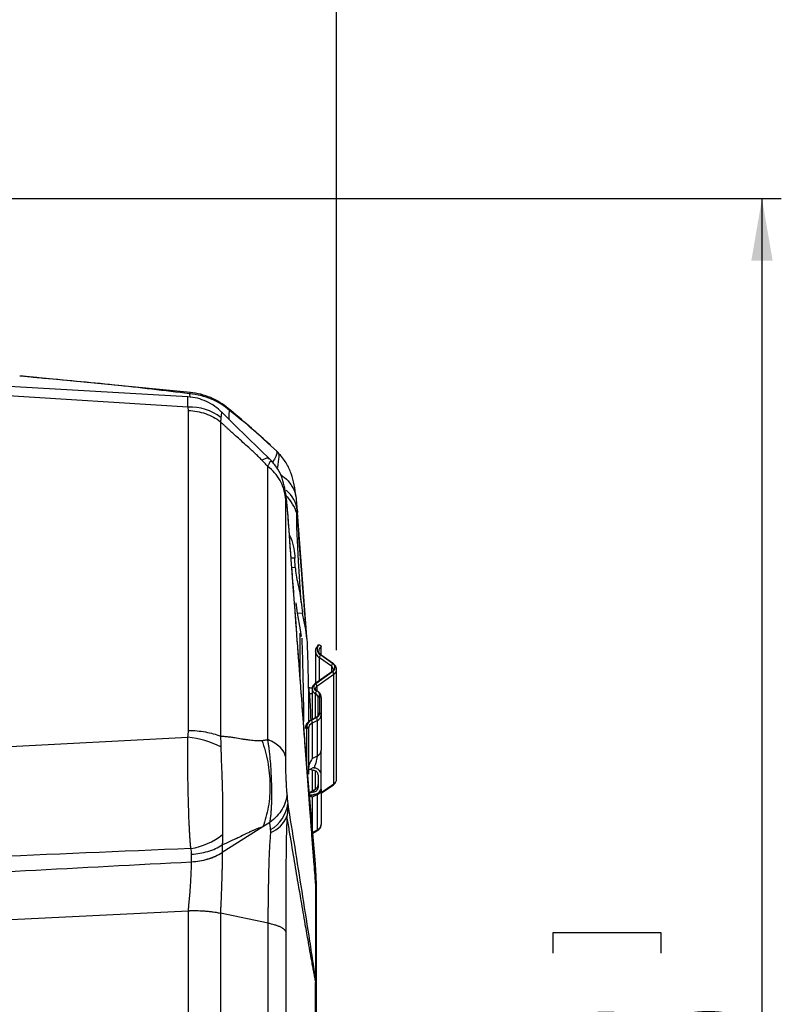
# Model space of a CAD drawing. Header units: millimetres. Extents: x 0 to 594, y 0 to 420.
# Tile 23 of 44: x 275 to 314, y 271 to 322. Entities that reach past the tile are written whole.
import ezdxf

# ---------------------------------------------------------------- set-up
doc = ezdxf.new("R2010")
doc.units = ezdxf.units.MM
doc.layers.add('SLD-0', color=7, linetype='Continuous')
doc.styles.add('SLDTEXTSTYLE0', font='TXT', dxfattribs={"width": 0.75})
doc.dimstyles.new('SLDDIMSTYLE3', dxfattribs={"dimtxt": 3.5, "dimasz": 3.2, "dimexe": 0, "dimexo": 0.0625, "dimgap": 0.875, "dimtad": 1, "dimdec": 1, "dimlfac": 3, "dimrnd": 1e-09, "dimzin": 4, "dimdsep": 46, "dimtxsty": 'SLDTEXTSTYLE0', "dimsah": 1, "dimcen": 0.09, "dimadec": 0, "dimazin": 1, "dimtfac": 1, "dimtdec": 1, "dimtofl": 0, "dimtmove": 0, "dimatfit": 3, "dimfxl": 1, "dimfrac": 2, "dimtolj": 1, "dimtzin": 12, "dimarcsym": 0})
doc.dimstyles.new('SLDDIMSTYLE4', dxfattribs={"dimtxt": 3.5, "dimasz": 3.2, "dimexe": 0, "dimexo": 0.0625, "dimgap": 0.875, "dimtad": 1, "dimdec": 1, "dimlfac": 3, "dimrnd": 1e-09, "dimzin": 12, "dimdsep": 46, "dimtxsty": 'SLDTEXTSTYLE0', "dimsah": 1, "dimcen": 0.09, "dimadec": 0, "dimazin": 3, "dimtfac": 1, "dimtdec": 1, "dimtofl": 0, "dimtmove": 0, "dimatfit": 3, "dimfxl": 1, "dimfrac": 2, "dimtolj": 1, "dimtzin": 12, "dimarcsym": 0})

# ---------------------------------------------------------------- blocks, each defined once
blk = doc.blocks.new('_D_4')
at = {"layer": 'SLD-0', "color": 7, "transparency": 16777216}
for p, q in [((242.511, 312.357), (314.004, 312.357)), ((313.004, 312.357), (313.004, 222.687)), ((302.211, 273.341), (302.211, 274.407)), ((302.211, 274.407), (307.768, 274.407)), ((307.768, 274.407), (307.768, 273.341)), ((302.211, 261.704), (302.211, 260.637)), ((307.768, 260.637), (307.768, 261.704)), ((302.211, 260.637), (307.768, 260.637)), ((242.511, 222.687), (314.004, 222.687))]:
    blk.add_line(p, q, dxfattribs=at)
for points in [[(313.004, 312.357), (312.454, 309.157), (313.554, 309.157)], [(313.004, 222.687), (313.554, 225.887), (312.454, 225.887)]]:
    blk.add_solid(points, dxfattribs=at)
at = {"layer": 'SLD-0', "color": 7, "transparency": 16777216, "char_height": 3.5, "attachment_point": 1, "rotation": 90, "style": 'SLDTEXTSTYLE0'}
for s, insert in [('10.59', (303.256, 261.704)), ('269.0', (308.492, 261.704))]:
    blk.add_mtext(s, dxfattribs=dict(at, insert=insert))
blk = doc.blocks.new('_D_5')
at = {"layer": 'SLD-0', "color": 7, "transparency": 16777216}
for p, q in [((260.832, 365.026), (259.765, 365.026)), ((259.765, 365.026), (259.765, 359.47)), ((269.883, 365.026), (270.949, 365.026)), ((270.949, 365.026), (270.949, 359.47)), ((259.765, 359.47), (260.832, 359.47)), ((270.949, 359.47), (269.883, 359.47)), ((239.711, 318.236), (239.711, 355.233)), ((291.004, 289.007), (291.004, 355.233)), ((239.711, 354.233), (291.004, 354.233))]:
    blk.add_line(p, q, dxfattribs=at)
for points in [[(239.711, 354.233), (242.911, 353.683), (242.911, 354.783)], [(291.004, 354.233), (287.804, 354.783), (287.804, 353.683)]]:
    blk.add_solid(points, dxfattribs=at)
at = {"layer": 'SLD-0', "color": 7, "transparency": 16777216, "char_height": 3.5, "attachment_point": 1, "style": 'SLDTEXTSTYLE0'}
for s, insert in [('6.06', (260.832, 363.981)), ('153.8', (259.539, 358.745))]:
    blk.add_mtext(s, dxfattribs=dict(at, insert=insert))

msp = doc.modelspace()

# ---------------------------------------------------------------- linework, layer by layer
at = {"color": 7, "linetype": 'Continuous', "lineweight": 25}
for p, q in [((283.316, 302.106), (246.178, 304.265)), ((283.313, 301.58), (246.178, 303.884)), ((274.816, 303.168), (274.656, 303.183)), ((283.44, 302.338), (275.627, 303.091)), ((283.401, 302.27), (283.416, 302.092)), ((283.337, 284.862), (283.337, 301.402)), ((284.993, 300.822), (284.993, 284.565)), ((287.888, 299.316), (287.444, 299.718)), ((287.584, 299.617), (287.454, 299.731)), ((287.637, 298.796), (287.532, 298.906)), ((287.995, 299.205), (287.887, 299.317)), ((287.984, 299.216), (287.987, 299.198)), ((288.406, 296.739), (288.362, 296.891)), ((288.976, 296.209), (288.924, 296.802)), ((288.984, 296.115), (288.952, 296.371)), ((288.473, 296.152), (288.459, 296.233)), ((288.944, 296.085), (288.981, 296.128)), ((288.976, 296.209), (288.981, 296.128)), ((288.981, 296.128), (288.977, 296.167)), ((289.464, 289.703), (288.983, 296.121)), ((288.848, 293.761), (288.652, 293.77)), ((288.688, 293.296), (288.867, 293.287)), ((288.867, 293.287), (288.848, 293.761)), ((288.794, 291.878), (288.749, 292.476)), ((288.794, 291.878), (288.794, 292.105)), ((288.977, 290.922), (288.911, 291.46)), ((289.246, 290.909), (288.977, 290.922)), ((289.14, 290.06), (288.977, 290.922)), ((289.405, 290.074), (289.246, 290.909)), ((289.127, 287.438), (289.127, 289.895)), ((289.188, 289.714), (289.14, 290.06)), ((289.469, 289.61), (289.405, 290.074)), ((289.914, 288.953), (289.915, 288.968)), ((289.914, 288.953), (289.914, 287.294)), ((290.799, 288.318), (290.169, 288.763)), ((290.836, 288.31), (290.206, 288.756)), ((290.211, 288.752), (290.211, 289.191)), ((290.74, 288.174), (290.11, 288.62)), ((290.11, 287.432), (290.11, 288.62)), ((290.762, 287.893), (289.885, 287.273)), ((289.922, 287.281), (290.799, 287.901)), ((290.858, 287.757), (289.981, 287.137)), ((290.74, 288.174), (290.74, 287.878)), ((290.858, 282.101), (290.858, 287.757)), ((291.004, 282.351), (291.004, 288.007)), ((289.589, 286.768), (289.593, 286.768)), ((289.596, 286.709), (289.593, 286.768)), ((289.736, 287.004), (289.736, 285.419)), ((289.911, 285.511), (289.911, 286.758)), ((289.981, 287.137), (289.981, 286.911)), ((290.128, 285.76), (290.128, 286.672)), ((290.045, 285.658), (290.045, 286.569)), ((290.211, 286.569), (290.211, 285.658)), ((290.211, 285.658), (290.211, 283.831)), ((289.932, 285.522), (289.669, 285.384)), ((289.697, 285.386), (289.96, 285.524)), ((290.009, 285.374), (289.747, 285.236)), ((289.747, 285.236), (289.747, 283.41)), ((290.009, 283.547), (290.009, 285.374)), ((289.461, 283.094), (289.461, 285.054)), ((289.545, 284.952), (289.545, 282.827)), ((246.178, 282.571), (283.313, 284.512)), ((289.407, 283.718), (289.374, 284.155)), ((289.907, 277.953), (289.407, 283.72)), ((289.747, 283.41), (290.009, 283.547)), ((289.545, 282.812), (289.788, 282.94)), ((289.545, 282.827), (289.545, 282.591)), ((289.613, 282.848), (289.793, 282.804)), ((289.736, 282.818), (289.736, 281.713)), ((289.911, 281.813), (289.911, 282.76)), ((290.045, 282.565), (290.045, 281.9)), ((290.211, 281.9), (290.211, 282.565)), ((290.211, 281.643), (290.858, 282.101)), ((289.793, 281.661), (289.567, 281.603)), ((289.862, 281.779), (289.588, 281.635)), ((290.211, 281.606), (290.836, 282.048)), ((290.211, 281.828), (290.211, 280.001)), ((289.597, 281.526), (289.788, 281.526)), ((289.788, 281.526), (289.606, 281.43)), ((290.009, 281.544), (289.747, 281.406)), ((289.747, 281.406), (289.747, 279.804)), ((290.009, 279.717), (290.009, 281.544)), ((287.548, 280.102), (287.19, 279.876)), ((287.19, 279.876), (285.087, 278.544)), ((289.765, 279.589), (290.009, 279.717)), ((289.769, 279.549), (289.987, 279.664)), ((285.087, 278.935), (285.087, 278.544)), ((283.499, 278.068), (283.499, 278.459)), ((289.848, 277.89), (289.813, 278.355)), ((289.84, 277.976), (289.884, 277.403)), ((289.882, 277.42), (289.921, 276.922)), ((283.332, 275.52), (246.178, 273.671)), ((283.337, 259.524), (283.337, 275.525)), ((284.993, 275.413), (284.993, 259.683)), ((287.463, 274.885), (284.993, 275.413))]:
    msp.add_line(p, q, dxfattribs=at)
at = {"color": 7, "linetype": 'Continuous', "lineweight": 25, "flags": 128}
for points in [[(275.627, 303.091), (275.621, 303.093), (275.607, 303.086)], [(285.46, 301.41), (285.429, 301.472), (285.392, 301.512)], [(289.593, 286.768), (289.69, 286.766), (289.736, 286.76)]]:
    msp.add_lwpolyline(points, dxfattribs=at)
at = {"color": 7, "linetype": 'Continuous', "lineweight": 25}
for centre, radius, start, end in [((283.491, 302.264), 0.0896, 124.7083, 176.118), ((283.41, 298.912), 2.67, 52.8933, 92.0682), ((287.353, 296.023), 1.634, 6.557, 50.7225), ((287.031, 295.519), 1.995, 16.4753, 46.7271), ((290.332, 289.052), 0.332, 133.3689, 240.3893), ((290.327, 288.971), 0.413, 182.5057, 238.2166), ((290.386, 288.941), 0.306, 124.9402, 177.4681), ((290.363, 288.6), 0.254, 139.9237, 175.4913), ((290.178, 288.713), 0.0508, 56.4134, 100.4176), ((290.993, 288.154), 0.254, 139.9237, 175.4913), ((290.808, 288.268), 0.0508, 56.3821, 100.4191), ((290.677, 288.109), 0.241, 300.3717, 59.6283), ((290.632, 287.999), 0.206, 1.9914, 58.3007), ((290.79, 287.851), 0.0508, 79.5824, 123.5866), ((290.604, 287.737), 0.254, 4.5087, 40.0763), ((290.696, 288.02), 0.308, 301.6694, 358.6289), ((290.031, 287.104), 0.208, 121.6181, 250.0865), ((289.913, 287.231), 0.0508, 79.5835, 123.5651), ((289.728, 287.117), 0.254, 4.5087, 40.0763), ((290.019, 287.02), 0.284, 183.3025, 247.4237), ((290.068, 286.997), 0.166, 121.8284, 177.1336), ((290.22, 286.738), 0.31, 146.8563, 176.2422), ((289.822, 286.553), 0.224, 4.1578, 66.5603), ((289.972, 286.872), 0.0378, 64.4613, 107.898), ((289.849, 286.651), 0.28, 4.1578, 66.5603), ((290.162, 286.558), 0.118, 106.9297, 174.6073), ((290.094, 286.558), 0.118, 5.3927, 73.0703), ((289.849, 285.78), 0.28, 293.3219, 355.8214), ((289.876, 285.682), 0.336, 293.3219, 355.8214), ((290.162, 285.647), 0.118, 106.9297, 174.6073), ((290.094, 285.647), 0.118, 5.3927, 73.0703), ((289.852, 285.026), 0.392, 113.3219, 175.8214), ((289.88, 284.928), 0.336, 113.3219, 175.8214), ((289.685, 285.35), 0.0376, 71.9702, 115.4662), ((289.436, 285.216), 0.311, 3.7466, 33.0433), ((289.948, 285.488), 0.0376, 71.9702, 115.4662), ((289.699, 285.354), 0.311, 3.7466, 33.0433), ((289.496, 284.941), 0.118, 106.9297, 174.6073), ((289.427, 284.941), 0.118, 5.3927, 73.0703), ((282.739, 279.467), 5.078, 63.3037, 83.5055), ((289.876, 283.856), 0.336, 293.3219, 355.8214), ((290.797, 282.094), 0.0607, 309.7119, 5.703), ((290.692, 282.366), 0.313, 302.0747, 357.2029), ((289.876, 281.852), 0.336, 293.3219, 355.8214), ((286.73, 281.258), 1.753, 299.4256, 353.858), ((286.982, 281.023), 1.574, 293.0373, 337.6192), ((289.955, 279.709), 0.0549, 306.1194, 8.9718), ((289.876, 280.026), 0.336, 293.3219, 355.8214), ((282.917, 282.241), 3.531, 278.9251, 308.2763), ((283.377, 281.365), 3.301, 272.1289, 301.2086), ((289.226, 276.904), 0.695, 0.342, 1.4941), ((289.492, 276.908), 0.429, 359.2721, 0.7279), ((287.275, 271.88), 2.646, 359.234, 359.8243), ((287.01, 271.855), 2.912, 359.7206, 0.2794)]:
    msp.add_arc(centre, radius, start, end, dxfattribs=at)
for points, knots in [([(275.607, 303.086), (275.472, 303.099), (275.199, 303.125), (274.858, 303.168), (274.69, 303.179), (274.612, 303.184)], [0, 0, 0, 0, 0.338839, 0.688798, 1, 1, 1, 1]), ([(275.627, 303.091), (275.543, 303.099), (275.372, 303.114), (275.113, 303.142), (274.969, 303.154), (274.895, 303.161)], [0, 0, 0, 0, 0.316399, 0.646905, 1, 1, 1, 1]), ([(283.401, 302.27), (282.102, 302.425), (279.503, 302.736), (276.906, 302.97), (275.607, 303.086)], [0, 0, 0, 0, 0.499783, 1, 1, 1, 1]), ([(283.313, 301.58), (283.309, 301.685), (283.3, 301.894), (283.303, 302.072), (283.311, 302.094), (283.316, 302.105)], [0, 0, 0, 0, 0.335094, 0.671589, 1, 1, 1, 1]), ([(285.075, 301.297), (284.955, 301.409), (284.713, 301.634), (284.277, 301.88), (283.807, 302.051), (283.478, 302.089), (283.315, 302.107)], [0, 0, 0, 0, 0.247631, 0.499746, 0.751991, 1, 1, 1, 1]), ([(285.46, 301.41), (285.321, 301.522), (285.041, 301.746), (284.533, 301.999), (283.982, 302.187), (283.595, 302.243), (283.401, 302.27)], [0, 0, 0, 0, 0.2492649, 0.499843, 0.7489732, 1, 1, 1, 1]), ([(285.392, 301.512), (285.256, 301.619), (284.985, 301.833), (284.5, 302.075), (283.98, 302.255), (283.62, 302.31), (283.44, 302.338)], [0, 0, 0, 0, 0.251762, 0.503053, 0.7513, 1, 1, 1, 1]), ([(287.454, 299.731), (287.132, 300.017), (286.46, 300.615), (285.758, 301.205), (285.392, 301.512)], [0, 0, 0, 0, 0.479704, 1, 1, 1, 1]), ([(283.337, 301.402), (283.633, 301.393), (283.937, 301.338), (284.505, 301.139), (284.769, 300.995), (284.993, 300.822)], [0, 0, 0, 0, 0.5, 0.5, 1, 1, 1, 1]), ([(285.02, 301.041), (285.02, 301.024), (285.018, 300.988), (285.013, 300.934), (285.005, 300.879), (284.997, 300.841), (284.993, 300.822)], [0, 0, 0, 0, 0.25619, 0.508239, 0.756164, 1, 1, 1, 1]), ([(285.073, 301.26), (285.066, 301.276), (285.047, 301.327), (285.031, 301.156), (285.02, 301.041)], [0, 0, 0, 0, 0.329737, 1, 1, 1, 1]), ([(287.534, 298.903), (287.121, 299.303), (286.288, 300.11), (285.461, 300.92), (285.044, 301.329)], [0, 0, 0, 0, 0.4955366, 1, 1, 1, 1]), ([(285.449, 300.933), (285.449, 300.987), (285.449, 301.194), (285.456, 301.319), (285.46, 301.41)], [0, 0, 0, 0, 0.260495, 1, 1, 1, 1]), ([(287.444, 299.718), (287.201, 299.941), (286.57, 300.523), (285.883, 301.072), (285.46, 301.41)], [0, 0, 0, 0, 0.383652, 1, 1, 1, 1]), ([(287.133, 298.839), (287.108, 298.864), (287.059, 298.914), (286.983, 298.99), (286.902, 299.069), (286.818, 299.15), (286.73, 299.234), (286.588, 299.367), (286.373, 299.565), (286.084, 299.824), (285.815, 300.065), (285.626, 300.234), (285.501, 300.347), (285.403, 300.437), (285.293, 300.538), (285.188, 300.636), (285.089, 300.73), (285.024, 300.792), (284.993, 300.822)], [0, 0, 0, 0, 0.035317, 0.072175, 0.110598, 0.150604, 0.192211, 0.235434, 0.349822, 0.493411, 0.63502, 0.722251, 0.755075, 0.808456, 0.859625, 0.908595, 0.955381, 1, 1, 1, 1]), ([(287.51, 298.881), (287.493, 298.906), (287.451, 298.972), (287.254, 298.89), (287.133, 298.839)], [0, 0, 0, 0, 0.3821552, 1, 1, 1, 1]), ([(287.888, 299.316), (287.914, 299.252), (287.954, 299.155), (287.753, 298.839), (287.685, 298.733)], [0, 0, 0, 0, 0.662774, 1, 1, 1, 1]), ([(287.987, 299.198), (288.004, 299.153), (288.039, 299.062), (287.976, 298.662), (287.943, 298.457)], [0, 0, 0, 0, 0.486387, 1, 1, 1, 1]), ([(288.904, 296.928), (288.875, 297.14), (288.819, 297.567), (288.668, 298.14), (288.427, 298.693), (288.132, 299.042), (287.986, 299.215)], [0, 0, 0, 0, 0.252409, 0.5060983, 0.755943, 1, 1, 1, 1]), ([(287.441, 298.51), (287.436, 298.516), (287.431, 298.521), (287.422, 298.532), (287.419, 298.535), (287.41, 298.545), (287.392, 298.565), (287.35, 298.611), (287.263, 298.704), (287.185, 298.785), (287.133, 298.839)], [0, 0, 0, 0, 0.03125, 0.03125, 0.0625, 0.0625, 0.125, 0.25, 0.5, 1, 1, 1, 1]), ([(287.441, 298.51), (287.442, 298.512), (287.443, 298.513), (287.444, 298.517), (287.447, 298.522), (287.451, 298.531), (287.459, 298.546), (287.473, 298.573), (287.496, 298.619), (287.534, 298.693), (287.59, 298.801), (287.611, 298.791), (287.625, 298.784)], [0, 0, 0, 0, 0.005121, 0.00917, 0.016404, 0.029331, 0.052459, 0.093929, 0.168537, 0.303644, 0.549368, 1, 1, 1, 1]), ([(287.441, 284.387), (287.441, 285.87), (287.441, 287.294), (287.441, 289.997), (287.441, 291.276), (287.441, 293.662), (287.441, 294.77), (287.441, 296.791), (287.441, 297.704), (287.441, 298.51)], [0, 0, 0, 0, 0.25, 0.25, 0.5, 0.5, 0.75, 0.75, 1, 1, 1, 1]), ([(288.353, 296.901), (288.341, 297.05), (288.313, 297.202), (288.222, 297.5), (288.159, 297.646), (288.001, 297.925), (287.906, 298.057), (287.69, 298.301), (287.57, 298.412), (287.441, 298.51)], [0, 0, 0, 0, 0.25, 0.25, 0.5, 0.5, 0.75, 0.75, 1, 1, 1, 1]), ([(288.409, 296.804), (288.384, 297), (288.334, 297.385), (288.205, 297.887), (288.002, 298.362), (287.75, 298.661), (287.627, 298.808)], [0, 0, 0, 0, 0.266586, 0.523998, 0.767569, 1, 1, 1, 1]), ([(288.098, 298.09), (288.172, 298.04), (288.397, 297.89), (288.665, 297.563), (288.872, 297.177), (288.903, 296.909), (288.915, 296.801)], [0, 0, 0, 0, 0.1512255, 0.4535768, 0.7798199, 1, 1, 1, 1]), ([(288.427, 296.668), (288.416, 296.786), (288.405, 296.885), (288.391, 296.999), (288.387, 297.031), (288.379, 297.08), (288.375, 297.097), (288.369, 297.118), (288.366, 297.121), (288.361, 297.113), (288.359, 297.102), (288.356, 297.066), (288.355, 297.041), (288.353, 296.979), (288.353, 296.943), (288.353, 296.901)], [0, 0, 0, 0, 0.25, 0.25, 0.375, 0.375, 0.5, 0.5, 0.625, 0.625, 0.75, 0.75, 0.875, 0.875, 1, 1, 1, 1]), ([(288.353, 296.901), (288.353, 296.136), (288.353, 295.27), (288.353, 293.355), (288.353, 291.255), (288.353, 288.83), (288.353, 286.267), (288.353, 284.917), (288.353, 283.511)], [0, 0, 0, 0, 0.25, 0.25, 0.5, 0.75, 0.75, 1, 1, 1, 1]), ([(288.468, 296.234), (288.461, 296.312), (288.446, 296.477), (288.43, 296.656), (288.422, 296.751)], [0, 0, 0, 0, 0.468118, 1, 1, 1, 1]), ([(288.473, 296.152), (288.47, 296.183), (288.465, 296.245), (288.456, 296.343), (288.446, 296.446), (288.437, 296.555), (288.43, 296.63), (288.427, 296.668)], [0, 0, 0, 0, 0.184481, 0.37666, 0.576603, 0.784366, 1, 1, 1, 1]), ([(289.813, 278.355), (289.768, 278.933), (289.674, 280.169), (289.539, 281.971), (289.402, 283.78), (289.277, 285.449), (289.171, 286.857), (289.078, 288.099), (288.988, 289.29), (288.882, 290.707), (288.757, 292.37), (288.619, 294.215), (288.522, 295.506), (288.473, 296.161)], [0, 0, 0, 0, 0.097524, 0.208406, 0.308069, 0.401655, 0.489545, 0.544925, 0.610522, 0.689908, 0.783083, 0.890047, 1, 1, 1, 1]), ([(289.921, 276.908), (289.891, 277.303), (289.861, 277.698), (289.8, 278.491), (289.77, 278.889), (289.68, 280.083), (289.62, 280.882), (289.439, 283.282), (289.318, 284.888), (289.077, 288.102), (288.956, 289.711), (288.715, 292.93), (288.594, 294.541), (288.473, 296.152)], [0, 0, 0, 0, 0.0625, 0.0625, 0.125, 0.125, 0.25, 0.25, 0.5, 0.5, 0.75, 0.75, 1, 1, 1, 1]), ([(288.95, 295.323), (288.948, 295.468), (288.945, 295.726), (288.944, 295.975), (288.944, 296.085)], [0, 0, 0, 0, 0.559991, 1, 1, 1, 1]), ([(288.944, 296.085), (289.03, 294.964), (289.183, 292.961), (289.337, 290.957), (289.405, 290.074)], [0, 0, 0, 0, 0.560001, 1, 1, 1, 1]), ([(289.177, 291.468), (289.126, 292.183), (289.053, 293.208), (288.992, 294.386), (288.968, 294.909), (288.958, 295.141), (288.953, 295.252), (288.951, 295.302), (288.95, 295.323)], [0, 0, 0, 0, 0.564082, 0.809695, 0.916664, 0.963423, 0.983925, 1, 1, 1, 1]), ([(288.563, 294.961), (288.587, 294.916), (288.705, 294.693), (288.802, 294.236), (288.833, 293.919), (288.848, 293.761)], [0, 0, 0, 0, 0.111131, 0.554924, 1, 1, 1, 1]), ([(288.867, 293.287), (288.878, 293.16), (288.9, 292.905), (288.998, 292.436), (289.108, 291.945), (289.154, 291.627), (289.177, 291.468)], [0, 0, 0, 0, 0.249393, 0.499343, 0.749156, 1, 1, 1, 1]), ([(289.177, 291.468), (289.189, 291.365), (289.211, 291.161), (289.234, 290.992), (289.246, 290.909)], [0, 0, 0, 0, 0.500618, 1, 1, 1, 1]), ([(289.2, 289.628), (289.242, 288.327), (289.288, 286.892), (289.286, 285.459), (289.286, 285.325)], [0, 0, 0, 0, 0.906735, 1, 1, 1, 1]), ([(289.469, 289.61), (289.511, 288.31), (289.556, 286.875), (289.555, 285.442), (289.555, 285.307)], [0, 0, 0, 0, 0.906079, 1, 1, 1, 1]), ([(290.058, 289.278), (290.029, 289.244), (289.96, 289.163), (289.909, 289.049), (289.919, 288.98), (289.92, 288.97)], [0, 0, 0, 0, 0.387893, 0.914079, 1, 1, 1, 1]), ([(290.105, 289.293), (290.119, 289.288), (290.146, 289.277), (290.18, 289.253), (290.206, 289.225), (290.209, 289.202), (290.211, 289.191)], [0, 0, 0, 0, 0.254786, 0.499142, 0.74951, 1, 1, 1, 1]), ([(290.206, 288.756), (290.185, 288.773), (290.128, 288.818), (290.085, 288.889), (290.087, 288.934), (290.087, 288.953)], [0, 0, 0, 0, 0.262375, 0.696002, 1, 1, 1, 1]), ([(290.998, 288.013), (291, 288.027), (291.006, 288.086), (290.958, 288.2), (290.879, 288.271), (290.836, 288.31)], [0, 0, 0, 0, 0.114194, 0.514041, 1, 1, 1, 1]), ([(290.834, 288.007), (290.835, 288), (290.837, 287.978), (290.817, 287.939), (290.777, 287.906), (290.762, 287.893)], [0, 0, 0, 0, 0.2285734, 0.7090374, 1, 1, 1, 1]), ([(289.885, 287.273), (289.854, 287.247), (289.79, 287.192), (289.74, 287.093), (289.741, 287.028), (289.742, 287.004)], [0, 0, 0, 0, 0.380603, 0.772686, 1, 1, 1, 1]), ([(289.536, 287.061), (289.543, 287.047), (289.558, 287.02), (289.579, 286.852), (289.589, 286.768)], [0, 0, 0, 0, 0.499103, 1, 1, 1, 1]), ([(289.748, 287.024), (289.725, 287.034), (289.67, 287.056), (289.606, 287.059), (289.57, 287.061)], [0, 0, 0, 0, 0.422566, 1, 1, 1, 1]), ([(289.593, 286.768), (289.59, 286.819), (289.585, 286.917), (289.577, 287.031), (289.573, 287.05), (289.57, 287.061)], [0, 0, 0, 0, 0.300012, 0.566972, 1, 1, 1, 1]), ([(289.589, 286.768), (289.591, 286.757), (289.593, 286.738), (289.595, 286.718), (289.596, 286.709)], [0, 0, 0, 0, 0.56, 1, 1, 1, 1]), ([(289.596, 286.709), (289.604, 286.606), (289.621, 286.399), (289.643, 286.021), (289.659, 285.647), (289.661, 285.452), (289.663, 285.355)], [0, 0, 0, 0, 0.250419, 0.500061, 0.749616, 1, 1, 1, 1]), ([(289.988, 286.906), (289.972, 286.916), (289.934, 286.939), (289.908, 286.978), (289.899, 286.993), (289.904, 287.004), (289.904, 287.005)], [0, 0, 0, 0, 0.266955, 0.593406, 0.966644, 1, 1, 1, 1]), ([(290.211, 286.569), (290.206, 286.613), (290.195, 286.703), (290.115, 286.824), (290.031, 286.878), (289.988, 286.906)], [0, 0, 0, 0, 0.3176517, 0.6484812, 1, 1, 1, 1]), ([(290.045, 285.658), (290.044, 285.649), (290.042, 285.626), (290.015, 285.576), (289.959, 285.539), (289.932, 285.522)], [0, 0, 0, 0, 0.252969, 0.643693, 1, 1, 1, 1]), ([(289.669, 285.384), (289.629, 285.36), (289.529, 285.299), (289.419, 285.161), (289.38, 285.03), (289.378, 284.961), (289.378, 284.952)], [0, 0, 0, 0, 0.243075, 0.611203, 0.949356, 1, 1, 1, 1]), ([(283.337, 284.862), (283.639, 284.857), (283.939, 284.829), (284.502, 284.728), (284.764, 284.655), (284.993, 284.565)], [0, 0, 0, 0, 0.5, 0.5, 1, 1, 1, 1]), ([(283.464, 278.753), (283.462, 278.782), (283.456, 278.841), (283.448, 278.932), (283.44, 279.026), (283.433, 279.123), (283.426, 279.222), (283.419, 279.325), (283.412, 279.431), (283.406, 279.54), (283.4, 279.652), (283.394, 279.766), (283.388, 279.883), (283.374, 280.186), (283.355, 280.708), (283.333, 281.471), (283.315, 282.257), (283.306, 282.866), (283.302, 283.292), (283.302, 283.551), (283.302, 283.803), (283.304, 284.047), (283.308, 284.284), (283.312, 284.436), (283.313, 284.512)], [0, 0, 0, 0, 0.019802, 0.039803, 0.06, 0.080391, 0.100971, 0.121738, 0.142686, 0.163813, 0.185111, 0.206577, 0.228205, 0.249989, 0.371626, 0.499721, 0.626965, 0.749349, 0.792462, 0.835099, 0.877213, 0.918759, 0.9597, 1, 1, 1, 1]), ([(284.993, 284.565), (285.023, 284.564), (285.084, 284.562), (285.181, 284.556), (285.284, 284.547), (285.395, 284.535), (285.545, 284.516), (285.775, 284.481), (286.027, 284.438), (286.263, 284.4), (286.437, 284.376), (286.599, 284.357), (286.749, 284.345), (286.888, 284.338), (287.015, 284.337), (287.094, 284.341), (287.133, 284.343)], [0, 0, 0, 0, 0.042244, 0.08757, 0.135992, 0.187523, 0.242175, 0.34524, 0.505943, 0.591595, 0.672153, 0.74765, 0.818127, 0.883633, 0.944231, 1, 1, 1, 1]), ([(287.133, 284.343), (287.185, 284.347), (287.263, 284.355), (287.349, 284.369), (287.392, 284.377), (287.41, 284.381), (287.419, 284.383), (287.421, 284.383), (287.431, 284.385), (287.436, 284.386), (287.441, 284.387)], [0, 0, 0, 0, 0.5, 0.75, 0.875, 0.9375, 0.9375, 0.96875, 0.96875, 1, 1, 1, 1]), ([(287.133, 284.343), (287.262, 283.994), (287.366, 283.62), (287.511, 282.849), (287.551, 282.452), (287.561, 281.666), (287.531, 281.277), (287.406, 280.541), (287.311, 280.193), (287.19, 279.876)], [0, 0, 0, 0, 0.25, 0.25, 0.5, 0.5, 0.75, 0.75, 1, 1, 1, 1]), ([(287.599, 280.413), (287.603, 280.446), (287.61, 280.512), (287.62, 280.609), (287.627, 280.701), (287.633, 280.787), (287.642, 280.923), (287.649, 281.108), (287.654, 281.351), (287.654, 281.594), (287.651, 281.929), (287.639, 282.356), (287.615, 282.876), (287.583, 283.312), (287.546, 283.676), (287.514, 283.936), (287.478, 284.177), (287.454, 284.315), (287.441, 284.387)], [0, 0, 0, 0, 0.02856, 0.055453, 0.080621, 0.104009, 0.125568, 0.190724, 0.250736, 0.313843, 0.37561, 0.500727, 0.625046, 0.750185, 0.816833, 0.89279, 0.944271, 1, 1, 1, 1]), ([(288.353, 283.511), (288.329, 283.678), (288.236, 283.843), (287.924, 284.143), (287.705, 284.278), (287.441, 284.387)], [0, 0, 0, 0, 0.5, 0.5, 1, 1, 1, 1]), ([(285.02, 284.003), (285.021, 283.966), (285.021, 283.891), (285.023, 283.777), (285.026, 283.662), (285.029, 283.546), (285.033, 283.419), (285.038, 283.282), (285.043, 283.132), (285.049, 282.983), (285.058, 282.754), (285.071, 282.442), (285.085, 282.044), (285.096, 281.578), (285.101, 281.056), (285.098, 280.585), (285.096, 280.225), (285.096, 279.991), (285.097, 279.791), (285.099, 279.626), (285.102, 279.522), (285.104, 279.47)], [0, 0, 0, 0, 0.024753, 0.049653, 0.074691, 0.099856, 0.125141, 0.156204, 0.187662, 0.220192, 0.250421, 0.332312, 0.415634, 0.500338, 0.627012, 0.750257, 0.81219, 0.875101, 0.917221, 0.958865, 1, 1, 1, 1]), ([(290.211, 282.565), (290.211, 282.688), (290.211, 282.932), (290.211, 283.304), (290.211, 283.618), (290.211, 283.762), (290.211, 283.831)], [0, 0, 0, 0, 0.298316, 0.590511, 0.803907, 1, 1, 1, 1]), ([(288.353, 283.511), (288.353, 283.358), (288.354, 283.198), (288.359, 282.943), (288.361, 282.856), (288.366, 282.684), (288.369, 282.598), (288.375, 282.427), (288.379, 282.341), (288.387, 282.175), (288.391, 282.094), (288.4, 281.939), (288.405, 281.863), (288.416, 281.72), (288.421, 281.652), (288.426, 281.586)], [0, 0, 0, 0, 0.25, 0.25, 0.375, 0.375, 0.5, 0.5, 0.625, 0.625, 0.75, 0.75, 0.875, 0.875, 1, 1, 1, 1]), ([(289.747, 283.41), (289.683, 283.306), (289.575, 283.129), (289.553, 282.926), (289.545, 282.842)], [0, 0, 0, 0, 0.5864092, 1, 1, 1, 1]), ([(289.853, 282.923), (289.875, 282.983), (289.916, 283.096), (289.967, 283.272), (289.996, 283.408), (290.008, 283.497), (290.009, 283.531), (290.009, 283.547)], [0, 0, 0, 0, 0.300557, 0.572474, 0.802888, 0.903504, 1, 1, 1, 1]), ([(289.788, 282.94), (289.8, 282.937), (289.821, 282.931), (289.843, 282.926), (289.853, 282.923)], [0, 0, 0, 0, 0.556201, 1, 1, 1, 1]), ([(290.045, 282.565), (290.041, 282.592), (290.034, 282.645), (289.98, 282.717), (289.899, 282.776), (289.828, 282.795), (289.793, 282.804)], [0, 0, 0, 0, 0.250235, 0.499606, 0.749599, 1, 1, 1, 1]), ([(290.211, 282.565), (290.206, 282.604), (290.197, 282.682), (290.12, 282.788), (290.006, 282.876), (289.904, 282.907), (289.853, 282.923)], [0, 0, 0, 0, 0.24966, 0.499456, 0.749437, 1, 1, 1, 1]), ([(290.045, 282.075), (290.042, 282.046), (290.038, 281.987), (290.001, 281.903), (289.944, 281.83), (289.892, 281.798), (289.866, 281.781)], [0, 0, 0, 0, 0.242592, 0.495885, 0.751371, 1, 1, 1, 1]), ([(290.836, 282.048), (290.868, 282.075), (290.938, 282.134), (290.998, 282.242), (290.998, 282.318), (290.998, 282.346)], [0, 0, 0, 0, 0.351313, 0.757431, 1, 1, 1, 1]), ([(288.426, 281.586), (288.423, 281.453), (288.402, 281.318), (288.323, 281.048), (288.264, 280.914), (288.111, 280.656), (288.017, 280.532), (287.801, 280.303), (287.679, 280.197), (287.548, 280.103)], [0, 0, 0, 0, 0.25, 0.25, 0.5, 0.5, 0.75, 0.75, 1, 1, 1, 1]), ([(289.793, 281.661), (289.828, 281.67), (289.899, 281.69), (289.98, 281.748), (290.034, 281.82), (290.041, 281.874), (290.045, 281.9)], [0, 0, 0, 0, 0.249837, 0.499877, 0.749818, 1, 1, 1, 1]), ([(289.878, 281.784), (289.866, 281.779), (289.841, 281.768), (289.809, 281.697), (289.793, 281.661)], [0, 0, 0, 0, 0.485059, 1, 1, 1, 1]), ([(289.853, 281.542), (289.904, 281.558), (290.005, 281.589), (290.119, 281.677), (290.197, 281.783), (290.206, 281.861), (290.211, 281.9)], [0, 0, 0, 0, 0.249579, 0.499521, 0.749646, 1, 1, 1, 1]), ([(290.009, 281.544), (290.009, 281.559), (290.009, 281.581), (290.005, 281.595), (290.003, 281.599)], [0, 0, 0, 0, 0.676849, 1, 1, 1, 1]), ([(288.473, 281.07), (288.474, 281.034), (288.476, 280.962), (288.474, 280.853), (288.47, 280.745), (288.462, 280.637), (288.452, 280.53), (288.442, 280.459), (288.437, 280.423)], [0, 0, 0, 0, 0.167453, 0.334579, 0.50139, 0.667894, 0.834097, 1, 1, 1, 1]), ([(288.473, 281.07), (288.594, 280.319), (288.715, 279.567), (288.956, 278.06), (289.077, 277.304), (289.318, 275.785), (289.439, 275.022), (289.62, 273.861), (289.68, 273.472), (289.77, 272.88), (289.8, 272.681), (289.861, 272.279), (289.891, 272.075), (289.921, 271.872)], [0, 0, 0, 0, 0.25, 0.25, 0.5, 0.5, 0.75, 0.75, 0.875, 0.875, 0.9375, 0.9375, 1, 1, 1, 1]), ([(289.747, 281.406), (289.68, 281.428), (289.595, 281.455), (289.575, 281.432), (289.57, 281.427)], [0, 0, 0, 0, 0.791132, 1, 1, 1, 1]), ([(289.853, 281.542), (289.841, 281.539), (289.819, 281.534), (289.797, 281.528), (289.788, 281.526)], [0, 0, 0, 0, 0.5638282, 1, 1, 1, 1]), ([(287.548, 280.102), (287.552, 280.125), (287.562, 280.176), (287.576, 280.258), (287.589, 280.34), (287.596, 280.392), (287.599, 280.413)], [0, 0, 0, 0, 0.217184, 0.500931, 0.806411, 1, 1, 1, 1]), ([(287.592, 279.731), (287.588, 279.763), (287.581, 279.817), (287.574, 279.88), (287.566, 279.944), (287.558, 280.015), (287.551, 280.075), (287.548, 280.102)], [0, 0, 0, 0, 0.2504837, 0.4173103, 0.5004236, 0.7669646, 1, 1, 1, 1]), ([(288.437, 280.423), (288.435, 280.381), (288.432, 280.287), (288.425, 280.136), (288.417, 279.984), (288.412, 279.887), (288.41, 279.846)], [0, 0, 0, 0, 0.223898, 0.500018, 0.792215, 1, 1, 1, 1]), ([(289.921, 271.845), (289.913, 271.886), (289.898, 271.967), (289.867, 272.129), (289.83, 272.327), (289.783, 272.584), (289.724, 272.909), (289.644, 273.357), (289.526, 274.019), (289.366, 274.933), (289.189, 275.957), (288.996, 277.088), (288.791, 278.301), (288.598, 279.45), (288.477, 280.182), (288.437, 280.423)], [0, 0, 0, 0, 0.015632, 0.031264, 0.062521, 0.090565, 0.125019, 0.179811, 0.25001, 0.358972, 0.500001, 0.606166, 0.75, 0.917539, 1, 1, 1, 1]), ([(287.19, 279.876), (287.05, 279.833), (286.847, 279.756), (286.596, 279.644), (286.531, 279.614), (286.514, 279.606), (286.509, 279.604), (286.507, 279.603), (286.507, 279.603), (286.506, 279.603), (286.505, 279.602), (286.496, 279.598), (286.451, 279.576), (286.306, 279.507), (286.052, 279.383), (285.865, 279.292), (285.814, 279.267), (285.799, 279.26), (285.792, 279.256), (285.791, 279.255), (285.787, 279.254), (285.772, 279.246), (285.703, 279.213), (285.434, 279.083), (285.224, 278.99), (285.087, 278.935)], [0, 0, 0, 0, 0.25, 0.3125, 0.328125, 0.332031, 0.333984, 0.333984, 0.334961, 0.334961, 0.335937, 0.34375, 0.375, 0.5, 0.625, 0.65625, 0.664062, 0.667969, 0.667969, 0.669922, 0.669922, 0.671875, 0.6875, 0.75, 1, 1, 1, 1]), ([(287.463, 274.885), (287.464, 274.931), (287.464, 275.02), (287.466, 275.155), (287.467, 275.288), (287.468, 275.42), (287.47, 275.551), (287.471, 275.679), (287.473, 275.807), (287.475, 275.933), (287.476, 276.057), (287.478, 276.181), (287.48, 276.302), (287.481, 276.422), (287.483, 276.541), (287.485, 276.658), (287.487, 276.774), (287.489, 276.888), (287.491, 277), (287.493, 277.109), (287.495, 277.217), (287.501, 277.507), (287.512, 277.94), (287.528, 278.426), (287.545, 278.782), (287.559, 279.01), (287.572, 279.184), (287.582, 279.317), (287.591, 279.447), (287.595, 279.532), (287.598, 279.574)], [0, 0, 0, 0, 0.028476, 0.056498, 0.084087, 0.111262, 0.138044, 0.164449, 0.190493, 0.21619, 0.241556, 0.266601, 0.291339, 0.315793, 0.339966, 0.363853, 0.387493, 0.410829, 0.43378, 0.456324, 0.478476, 0.500247, 0.636585, 0.750369, 0.815827, 0.874785, 0.905942, 0.937165, 0.96872, 1, 1, 1, 1]), ([(288.41, 279.846), (288.41, 279.82), (288.409, 279.764), (288.407, 279.67), (288.405, 279.553), (288.403, 279.417), (288.399, 279.215), (288.395, 278.955), (288.389, 278.529), (288.384, 277.97), (288.379, 277.423), (288.377, 277.01), (288.376, 276.742), (288.374, 276.468), (288.373, 276.189), (288.372, 275.906), (288.372, 275.619), (288.371, 275.33), (288.371, 275.04), (288.371, 274.749), (288.371, 274.557), (288.371, 274.46)], [0, 0, 0, 0, 0.017931, 0.03892, 0.063007, 0.094159, 0.125381, 0.187805, 0.250004, 0.37327, 0.499848, 0.546458, 0.594043, 0.642531, 0.691842, 0.741882, 0.792553, 0.843779, 0.895486, 0.947591, 1, 1, 1, 1]), ([(289.987, 279.664), (290.023, 279.687), (290.103, 279.737), (290.191, 279.853), (290.205, 279.952), (290.211, 280.001)], [0, 0, 0, 0, 0.289083, 0.644827, 1, 1, 1, 1]), ([(285.104, 279.47), (285.105, 279.432), (285.107, 279.359), (285.106, 279.25), (285.103, 279.143), (285.097, 279.038), (285.09, 278.969), (285.087, 278.935)], [0, 0, 0, 0, 0.20436, 0.406541, 0.606536, 0.804351, 1, 1, 1, 1]), ([(283.464, 278.753), (276.228, 278.447), (263.8, 277.92), (251.371, 277.36), (246.178, 277.127)], [0, 0, 0, 0, 0.5822105, 1, 1, 1, 1]), ([(283.499, 278.459), (283.786, 278.473), (284.077, 278.522), (284.621, 278.685), (284.873, 278.799), (285.087, 278.935)], [0, 0, 0, 0, 0.5, 0.5, 1, 1, 1, 1]), ([(283.499, 278.068), (283.791, 278.083), (284.08, 278.132), (284.619, 278.293), (284.869, 278.406), (285.087, 278.544)], [0, 0, 0, 0, 0.5, 0.5, 1, 1, 1, 1]), ([(285.087, 278.542), (285.087, 278.516), (285.087, 278.466), (285.087, 278.388), (285.086, 278.307), (285.085, 278.225), (285.084, 278.14), (285.083, 278.054), (285.081, 277.965), (285.08, 277.875), (285.078, 277.782), (285.076, 277.688), (285.074, 277.591), (285.071, 277.494), (285.069, 277.395), (285.066, 277.295), (285.063, 277.194), (285.06, 277.107), (285.058, 277.029), (285.056, 276.956), (285.053, 276.868), (285.049, 276.765), (285.045, 276.646), (285.04, 276.512), (285.035, 276.363), (285.028, 276.2), (285.021, 276.023), (285.012, 275.831), (285.002, 275.626), (284.995, 275.486), (284.992, 275.414)], [0, 0, 0, 0, 0.031234, 0.062356, 0.093398, 0.124396, 0.155386, 0.186399, 0.217459, 0.248588, 0.279839, 0.31127, 0.342805, 0.374272, 0.405632, 0.436941, 0.468231, 0.49953, 0.517377, 0.539536, 0.566035, 0.596922, 0.632274, 0.672119, 0.716103, 0.764182, 0.816426, 0.872986, 0.934073, 1, 1, 1, 1]), ([(246.178, 276.04), (252.895, 276.414), (265.335, 277.105), (277.776, 277.763), (283.499, 278.066)], [0, 0, 0, 0, 0.539911, 1, 1, 1, 1]), ([(283.332, 275.52), (283.334, 275.535), (283.339, 275.566), (283.346, 275.63), (283.356, 275.728), (283.375, 275.923), (283.401, 276.205), (283.429, 276.55), (283.453, 276.891), (283.472, 277.216), (283.485, 277.475), (283.492, 277.67), (283.496, 277.81), (283.498, 277.943), (283.499, 278.025), (283.499, 278.066)], [0, 0, 0, 0, 0.016339, 0.03591, 0.071663, 0.125146, 0.250029, 0.379012, 0.500364, 0.627559, 0.751136, 0.813825, 0.876281, 0.938379, 1, 1, 1, 1]), ([(289.917, 277.027), (289.917, 277.048), (289.916, 277.089), (289.914, 277.168), (289.911, 277.299), (289.909, 277.428), (289.907, 277.539), (289.907, 277.603), (289.907, 277.67), (289.907, 277.735), (289.907, 277.802), (289.907, 277.857), (289.907, 277.9), (289.907, 277.93), (289.907, 277.95), (289.907, 277.952), (289.907, 277.953)], [0, 0, 0, 0, 0.031229, 0.063032, 0.125764, 0.250602, 0.310646, 0.375264, 0.414378, 0.500325, 0.582196, 0.664802, 0.748036, 0.831756, 0.915798, 1, 1, 1, 1]), ([(289.921, 276.922), (289.92, 276.932), (289.92, 276.943), (289.919, 276.962), (289.919, 276.971), (289.918, 276.988), (289.918, 276.997), (289.918, 277.012), (289.917, 277.02), (289.917, 277.027)], [0, 0, 0, 0, 0.25, 0.25, 0.5, 0.5, 0.75, 0.75, 1, 1, 1, 1]), ([(289.944, 277.062), (289.944, 277.07), (289.944, 277.105), (289.944, 276.838), (289.944, 276.462), (289.944, 276.273)], [0, 0, 0, 0, 0.1189941, 0.5589116, 1, 1, 1, 1]), ([(289.921, 271.869), (289.921, 272.419), (289.921, 272.946), (289.921, 273.939), (289.921, 274.87), (289.921, 275.651), (289.921, 276.345), (289.921, 276.648), (289.921, 276.902)], [0, 0, 0, 0, 0.25, 0.25, 0.5, 0.75, 0.75, 1, 1, 1, 1]), ([(289.944, 276.273), (289.944, 276.034), (289.944, 275.754), (289.944, 275.274), (289.944, 275.104), (289.944, 274.834), (289.944, 274.741), (289.944, 274.551), (289.944, 274.453), (289.944, 273.956), (289.944, 273.528), (289.944, 272.843), (289.944, 272.608), (289.944, 272.122), (289.944, 271.871), (289.944, 271.615)], [0, 0, 0, 0, 0.25, 0.25, 0.375, 0.375, 0.4375, 0.4375, 0.5, 0.5, 0.75, 0.75, 0.875, 0.875, 1, 1, 1, 1]), ([(283.337, 275.525), (283.339, 275.526), (283.343, 275.529), (283.353, 275.531), (283.366, 275.534), (283.382, 275.537), (283.401, 275.539), (283.424, 275.541), (283.45, 275.542), (283.48, 275.544), (283.513, 275.545), (283.549, 275.545), (283.589, 275.546), (283.638, 275.546), (283.699, 275.545), (283.772, 275.543), (283.881, 275.54), (284.033, 275.532), (284.222, 275.518), (284.425, 275.499), (284.606, 275.477), (284.801, 275.448), (284.918, 275.427), (284.992, 275.414)], [0, 0, 0, 0, 0.003738, 0.009111, 0.016241, 0.025182, 0.035963, 0.048605, 0.063123, 0.07953, 0.097839, 0.118062, 0.140208, 0.164289, 0.200464, 0.241283, 0.28677, 0.385193, 0.500766, 0.618649, 0.750583, 0.841919, 1, 1, 1, 1]), ([(287.463, 260.159), (287.463, 262.563), (287.463, 265.042), (287.463, 270.002), (287.463, 272.482), (287.463, 274.885)], [0, 0, 0, 0, 0.5, 0.5, 1, 1, 1, 1]), ([(288.371, 274.46), (288.368, 274.467), (288.362, 274.482), (288.349, 274.505), (288.331, 274.529), (288.308, 274.554), (288.279, 274.581), (288.244, 274.608), (288.201, 274.637), (288.15, 274.666), (288.066, 274.708), (287.946, 274.757), (287.791, 274.806), (287.655, 274.843), (287.549, 274.867), (287.487, 274.88), (287.463, 274.885)], [0, 0, 0, 0, 0.043718, 0.090387, 0.140027, 0.192651, 0.24826, 0.306842, 0.36837, 0.4328, 0.50007, 0.653596, 0.780168, 0.879781, 0.952872, 1, 1, 1, 1]), ([(288.371, 274.46), (288.371, 274.313), (288.371, 274.166), (288.371, 273.872), (288.371, 273.432), (288.371, 272.412), (288.371, 271.545), (288.371, 269.817), (288.371, 268.673), (288.371, 266.385), (288.371, 265.241), (288.371, 262.937), (288.371, 261.777), (288.371, 260.598)], [0, 0, 0, 0, 0.03125, 0.03125, 0.0625, 0.125, 0.25, 0.25, 0.5, 0.5, 0.75, 0.75, 1, 1, 1, 1]), ([(289.917, 263.38), (289.917, 263.42), (289.916, 263.5), (289.914, 263.661), (289.911, 263.946), (289.908, 264.361), (289.907, 264.756), (289.907, 265.102), (289.907, 265.621), (289.907, 266.449), (289.907, 267.489), (289.907, 268.562), (289.907, 269.391), (289.907, 269.943), (289.907, 270.288), (289.908, 270.683), (289.911, 271.099), (289.914, 271.384), (289.916, 271.545), (289.917, 271.625), (289.917, 271.664)], [0, 0, 0, 0, 0.015618, 0.031523, 0.062896, 0.125328, 0.187663, 0.207224, 0.250206, 0.374041, 0.500001, 0.61431, 0.749782, 0.792773, 0.812333, 0.874672, 0.937106, 0.968478, 0.984382, 1, 1, 1, 1]), ([(289.917, 271.664), (289.917, 271.68), (289.918, 271.696), (289.918, 271.727), (289.918, 271.742), (289.919, 271.773), (289.919, 271.788), (289.92, 271.817), (289.92, 271.831), (289.921, 271.845)], [0, 0, 0, 0, 0.25, 0.25, 0.5, 0.5, 0.75, 0.75, 1, 1, 1, 1]), ([(289.944, 271.615), (289.944, 271.573), (289.944, 271.531), (289.944, 271.447), (289.944, 271.406), (289.944, 271.282), (289.944, 271.199), (289.944, 270.949), (289.944, 270.782), (289.944, 270.446), (289.944, 270.278), (289.944, 269.94), (289.944, 269.77), (289.944, 269.257), (289.944, 268.909), (289.944, 268.216), (289.944, 267.522), (289.944, 266.829), (289.944, 266.136), (289.944, 265.787), (289.944, 265.274), (289.944, 265.105), (289.944, 264.767), (289.944, 264.598), (289.944, 264.263), (289.944, 264.095), (289.944, 263.846), (289.944, 263.763), (289.944, 263.638), (289.944, 263.597), (289.944, 263.514), (289.944, 263.472), (289.944, 263.429)], [0, 0, 0, 0, 0.015625, 0.015625, 0.03125, 0.03125, 0.0625, 0.0625, 0.125, 0.125, 0.1875, 0.1875, 0.25, 0.25, 0.375, 0.375, 0.5, 0.625, 0.625, 0.75, 0.75, 0.8125, 0.8125, 0.875, 0.875, 0.9375, 0.9375, 0.96875, 0.96875, 0.984375, 0.984375, 1, 1, 1, 1])]:
    msp.add_open_spline(points, degree=3, knots=knots, dxfattribs=at)
for points in [[(283.337, 301.402), (283.337, 301.462), (283.329, 301.521), (283.313, 301.58)], [(283.313, 284.512), (283.329, 284.628), (283.337, 284.745), (283.337, 284.862)], [(284.993, 284.565), (285.01, 284.38), (285.019, 284.193), (285.02, 284.003)], [(288.426, 281.586), (288.442, 281.421), (288.458, 281.25), (288.473, 281.07)], [(287.598, 279.574), (287.6, 279.63), (287.597, 279.682), (287.592, 279.731)], [(283.499, 278.459), (283.499, 278.558), (283.487, 278.656), (283.464, 278.753)], [(285.087, 278.544), (285.087, 278.543), (285.087, 278.542), (285.087, 278.542)], [(283.499, 278.066), (283.499, 278.067), (283.499, 278.067), (283.499, 278.068)], [(289.944, 277.09), (289.943, 277.234), (289.94, 277.522), (289.918, 277.81), (289.907, 277.953)], [(289.921, 276.922), (289.921, 276.919), (289.921, 276.916), (289.921, 276.913)], [(289.921, 276.913), (289.937, 276.701), (289.944, 276.488), (289.944, 276.273)], [(289.921, 276.902), (289.921, 276.904), (289.921, 276.906), (289.921, 276.908)], [(289.944, 276.273), (289.944, 276.483), (289.937, 276.693), (289.921, 276.902)], [(283.337, 275.525), (283.335, 275.523), (283.333, 275.522), (283.332, 275.52)], [(284.992, 275.414), (284.992, 275.413), (284.992, 275.413), (284.993, 275.413)], [(289.921, 271.872), (289.921, 271.871), (289.921, 271.87), (289.921, 271.869)], [(289.944, 271.615), (289.944, 271.699), (289.937, 271.784), (289.921, 271.869)], [(289.921, 271.841), (289.921, 271.842), (289.921, 271.843), (289.921, 271.845)], [(289.944, 271.615), (289.944, 271.688), (289.937, 271.763), (289.921, 271.841)]]:
    msp.add_open_spline(points, degree=3, dxfattribs=at)

# ---------------------------------------------------------------- dimensions: what is measured, and where the dimension line sits
at = {"layer": 'SLD-0', "color": 7}
dim = msp.add_linear_dim(base=(291.004, 354.233), p1=(239.711, 317.236), p2=(291.004, 288.007), dimstyle='SLDDIMSTYLE4', dxfattribs=at)
dim.commit()
dim.dimension.update_dxf_attribs({"geometry": '_D_5', "text_midpoint": (265.357, 354.233), "dimtype": 160})
dim = msp.add_linear_dim(base=(313.004, 222.687), p1=(241.511, 312.357), p2=(241.511, 222.687), angle=90, dimstyle='SLDDIMSTYLE3', dxfattribs=at)
dim.commit()
dim.dimension.update_dxf_attribs({"geometry": '_D_4', "text_midpoint": (313.004, 267.522), "dimtype": 160})

doc.saveas('drawing.dxf')
